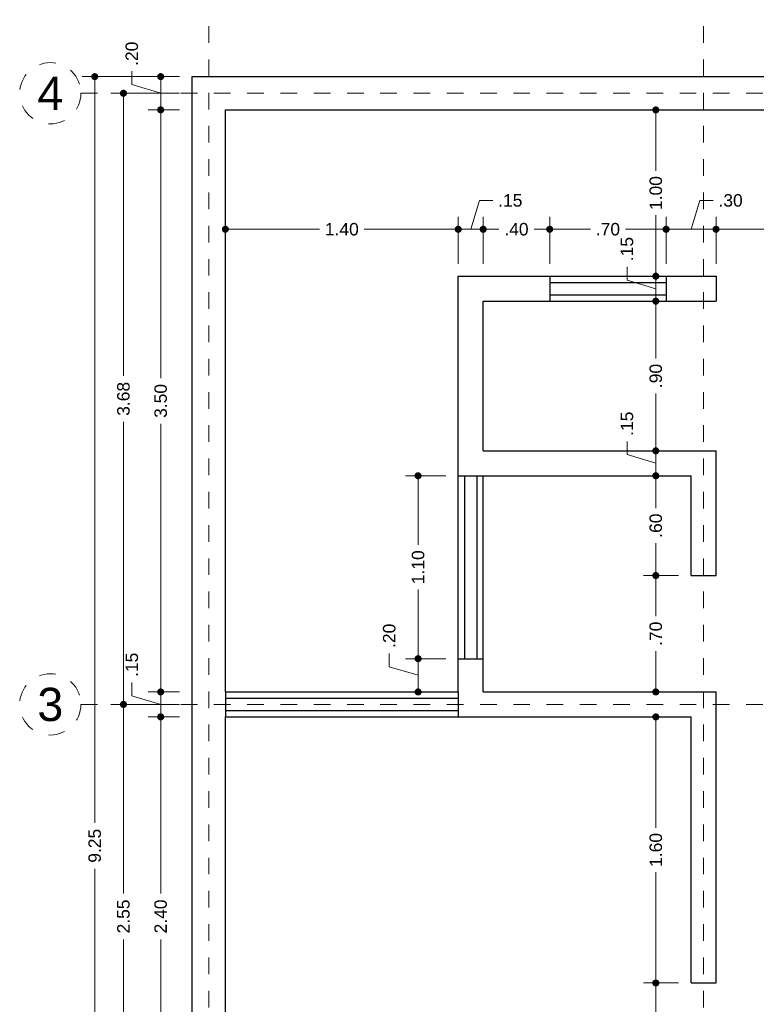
# Model space of a CAD drawing. Header units: millimetres. Extents: x 2563.9 to 2571.4, y 875.6 to 886.3.
# Tile 2 of 3: x 2563.9 to 2568.3, y 880.4 to 886.3. Entities that reach past the tile are written whole.
import ezdxf
from ezdxf.enums import TextEntityAlignment as Align

# ---------------------------------------------------------------- set-up
doc = ezdxf.new("R2010")
doc.units = ezdxf.units.MM
doc.header["$LTSCALE"] = 0.001
doc.linetypes.add('CENTER2', pattern=[28.575, 19.05, -3.175, 3.175, -3.175])
for name, color, linetype, lineweight in [('Cotas', 7, 'Continuous', 18), ('Ejes', 7, 'CENTER2', 5), ('Muros', 7, 'Continuous', 30), ('Ventanas', 250, 'Continuous', 25)]:
    doc.layers.add(name, color=color, linetype=linetype, lineweight=lineweight)
doc.styles.get("Standard").update_dxf_attribs({"font": 'arial.ttf'})
doc.dimstyles.new('1-50', dxfattribs={"dimscale": 50, "dimtxt": 0.0015, "dimasz": 0.00085, "dimexe": 0.0015, "dimexo": 0.0015, "dimgap": 0.0008, "dimtad": 0, "dimzin": 4, "dimdsep": 46, "dimtxsty": 'Standard', "dimblk": 'DOT', "dimcen": 0.09, "dimclrd": 256, "dimclre": 256, "dimclrt": 256, "dimadec": 0, "dimazin": 0, "dimtfac": 1, "dimtmove": 0, "dimatfit": 2, "dimfxl": 0.0015, "dimtfill": 1, "dimtolj": 1, "dimtzin": 4, "dimlwd": -1, "dimlwe": -1, "dimarcsym": 0})

# ---------------------------------------------------------------- blocks, each defined once
blk = doc.blocks.new('_DOT')
at = {"color": 0, "linetype": 'ByBlock'}
blk.add_line((-0.5, 0), (-1, 0), dxfattribs=at)
at = {"color": 0, "linetype": 'ByBlock', "const_width": 0.5}
blk.add_lwpolyline([(-0.25, 0, 1), (0.25, 0, 1)], format="xyb", close=True, dxfattribs=at)
blk = doc.blocks.new('*D3')
at = {"layer": 'Cotas', "transparency": 16777216}
for p, q in [((2564.8636, 885.9722), (2564.278, 885.9722)), ((2564.353, 885.9297), (2564.353, 881.4849)), ((2564.353, 876.7647), (2564.353, 881.2095)), ((2564.8636, 876.7222), (2564.278, 876.7222))]:
    blk.add_line(p, q, dxfattribs=at)
at = {"layer": 'Defpoints', "color": 0, "transparency": 16777216}
for p in [(2564.9386, 885.9722), (2564.353, 876.7222), (2564.9386, 876.7222)]:
    blk.add_point(p, dxfattribs=at)
at = {"layer": 'Cotas', "transparency": 16777216, "xscale": 0.0425, "yscale": 0.0425, "zscale": 0.0425}
for p, rotation in [((2564.353, 885.9722), 90), ((2564.353, 876.7222), 270)]:
    blk.add_blockref('_DOT', p, dxfattribs=dict(at, rotation=rotation))
at = {"layer": 'Cotas', "transparency": 16777216, "insert": (2564.353, 881.3472), "char_height": 0.075, "attachment_point": 5, "rotation": 90, "bg_fill": 3, "box_fill_scale": 1.1, "bg_fill_color": 256, "bg_fill_true_color": 13158600, "bg_fill_transparency": 0}
blk.add_mtext('\\A1;9.25', dxfattribs=at)
blk = doc.blocks.new('*D4')
at = {"layer": 'Cotas', "transparency": 16777216}
for p, q in [((2564.8636, 882.1972), (2564.4508, 882.1972)), ((2564.5258, 882.1547), (2564.5258, 881.0606)), ((2564.5258, 879.6897), (2564.5258, 880.7839)), ((2564.8636, 879.6472), (2564.4508, 879.6472))]:
    blk.add_line(p, q, dxfattribs=at)
at = {"layer": 'Defpoints', "color": 0, "transparency": 16777216}
for p in [(2564.5258, 882.1972), (2564.9386, 882.1972), (2564.9386, 879.6472)]:
    blk.add_point(p, dxfattribs=at)
at = {"layer": 'Cotas', "transparency": 16777216, "xscale": 0.0425, "yscale": 0.0425, "zscale": 0.0425}
for p, rotation in [((2564.5258, 882.1972), 90), ((2564.5258, 879.6472), 270)]:
    blk.add_blockref('_DOT', p, dxfattribs=dict(at, rotation=rotation))
at = {"layer": 'Cotas', "transparency": 16777216, "insert": (2564.5258, 880.9222), "char_height": 0.075, "attachment_point": 5, "rotation": 90, "bg_fill": 3, "box_fill_scale": 1.1, "bg_fill_color": 256, "bg_fill_true_color": 13158600, "bg_fill_transparency": 0}
blk.add_mtext('\\A1;2.55', dxfattribs=at)
blk = doc.blocks.new('*D8')
at = {"layer": 'Cotas', "transparency": 16777216}
for p, q in [((2564.8636, 882.1222), (2564.6746, 882.1222)), ((2564.7496, 882.0797), (2564.7496, 881.0602)), ((2564.7496, 879.7647), (2564.7496, 880.7843)), ((2564.8636, 879.7222), (2564.6746, 879.7222))]:
    blk.add_line(p, q, dxfattribs=at)
at = {"layer": 'Defpoints', "color": 0, "transparency": 16777216}
for p in [(2564.7496, 882.1222), (2564.9386, 882.1222), (2564.9386, 879.7222)]:
    blk.add_point(p, dxfattribs=at)
at = {"layer": 'Cotas', "transparency": 16777216, "xscale": 0.0425, "yscale": 0.0425, "zscale": 0.0425}
for p, rotation in [((2564.7496, 882.1222), 90), ((2564.7496, 879.7222), 270)]:
    blk.add_blockref('_DOT', p, dxfattribs=dict(at, rotation=rotation))
at = {"layer": 'Cotas', "transparency": 16777216, "insert": (2564.7496, 880.9222), "char_height": 0.075, "attachment_point": 5, "rotation": 90, "bg_fill": 3, "box_fill_scale": 1.1, "bg_fill_color": 256, "bg_fill_true_color": 13158600, "bg_fill_transparency": 0}
blk.add_mtext('\\A1;2.40', dxfattribs=at)
blk = doc.blocks.new('*D9')
at = {"layer": 'Cotas', "transparency": 16777216}
for p, q in [((2564.8636, 885.7722), (2564.6746, 885.7722)), ((2564.7496, 885.7297), (2564.7496, 884.1595)), ((2564.7496, 882.3147), (2564.7496, 883.885)), ((2564.8636, 882.2722), (2564.6746, 882.2722))]:
    blk.add_line(p, q, dxfattribs=at)
at = {"layer": 'Defpoints', "color": 0, "transparency": 16777216}
for p in [(2564.7496, 885.7722), (2564.9386, 885.7722), (2564.9386, 882.2722)]:
    blk.add_point(p, dxfattribs=at)
at = {"layer": 'Cotas', "transparency": 16777216, "xscale": 0.0425, "yscale": 0.0425, "zscale": 0.0425}
for p, rotation in [((2564.7496, 885.7722), 90), ((2564.7496, 882.2722), 270)]:
    blk.add_blockref('_DOT', p, dxfattribs=dict(at, rotation=rotation))
at = {"layer": 'Cotas', "transparency": 16777216, "insert": (2564.7496, 884.0222), "char_height": 0.075, "attachment_point": 5, "rotation": 90, "bg_fill": 3, "box_fill_scale": 1.1, "bg_fill_color": 256, "bg_fill_true_color": 13158600, "bg_fill_transparency": 0}
blk.add_mtext('\\A1;3.50', dxfattribs=at)
blk = doc.blocks.new('*D10')
at = {"layer": 'Cotas', "transparency": 16777216}
for p, q in [((2564.5763, 885.9242), (2564.5763, 886.0042)), ((2564.7496, 885.8722), (2564.5763, 885.9242)), ((2564.8636, 885.9722), (2564.6746, 885.9722)), ((2564.7496, 885.8147), (2564.7496, 885.9297)), ((2564.8636, 885.7722), (2564.6746, 885.7722))]:
    blk.add_line(p, q, dxfattribs=at)
at = {"layer": 'Defpoints', "color": 0, "transparency": 16777216}
for p in [(2564.7496, 885.9722), (2564.9386, 885.9722), (2564.9386, 885.7722)]:
    blk.add_point(p, dxfattribs=at)
at = {"layer": 'Cotas', "transparency": 16777216, "xscale": 0.0425, "yscale": 0.0425, "zscale": 0.0425}
for p, rotation in [((2564.7496, 885.9722), 90), ((2564.7496, 885.7722), 270)]:
    blk.add_blockref('_DOT', p, dxfattribs=dict(at, rotation=rotation))
at = {"layer": 'Cotas', "transparency": 16777216, "insert": (2564.5763, 886.1098), "char_height": 0.075, "attachment_point": 5, "rotation": 90, "bg_fill": 3, "box_fill_scale": 1.1, "bg_fill_color": 256, "bg_fill_true_color": 13158600, "bg_fill_transparency": 0}
blk.add_mtext('\\A1;.20', dxfattribs=at)
blk = doc.blocks.new('*D12')
at = {"layer": 'Cotas', "transparency": 16777216}
for p, q in [((2564.8636, 885.8722), (2564.4508, 885.8722)), ((2564.5258, 885.8297), (2564.5258, 884.1722)), ((2564.5258, 882.2397), (2564.5258, 883.8973)), ((2564.8636, 882.1972), (2564.4508, 882.1972))]:
    blk.add_line(p, q, dxfattribs=at)
at = {"layer": 'Defpoints', "color": 0, "transparency": 16777216}
for p in [(2564.5258, 885.8722), (2564.9386, 885.8722), (2564.9386, 882.1972)]:
    blk.add_point(p, dxfattribs=at)
at = {"layer": 'Cotas', "transparency": 16777216, "xscale": 0.0425, "yscale": 0.0425, "zscale": 0.0425}
for p, rotation in [((2564.5258, 885.8722), 90), ((2564.5258, 882.1972), 270)]:
    blk.add_blockref('_DOT', p, dxfattribs=dict(at, rotation=rotation))
at = {"layer": 'Cotas', "transparency": 16777216, "insert": (2564.5258, 884.0347), "char_height": 0.075, "attachment_point": 5, "rotation": 90, "bg_fill": 3, "box_fill_scale": 1.1, "bg_fill_color": 256, "bg_fill_true_color": 13158600, "bg_fill_transparency": 0}
blk.add_mtext('\\A1;3.68', dxfattribs=at)
blk = doc.blocks.new('*D13')
at = {"layer": 'Cotas', "transparency": 16777216}
for p, q in [((2564.5763, 882.2492), (2564.5763, 882.3292)), ((2564.7496, 882.3147), (2564.7496, 882.3572)), ((2564.8636, 882.2722), (2564.6746, 882.2722)), ((2564.7496, 882.1222), (2564.7496, 882.2722)), ((2564.7496, 882.1222), (2564.7496, 882.2722)), ((2564.7496, 882.1972), (2564.5763, 882.2492)), ((2564.8636, 882.1222), (2564.6746, 882.1222)), ((2564.7496, 882.0797), (2564.7496, 882.0372))]:
    blk.add_line(p, q, dxfattribs=at)
at = {"layer": 'Defpoints', "color": 0, "transparency": 16777216}
for p in [(2564.7496, 882.2722), (2564.9386, 882.2722), (2564.9386, 882.1222)]:
    blk.add_point(p, dxfattribs=at)
at = {"layer": 'Cotas', "transparency": 16777216, "xscale": 0.0425, "yscale": 0.0425, "zscale": 0.0425}
for p, rotation in [((2564.7496, 882.2722), 270), ((2564.7496, 882.1222), 90)]:
    blk.add_blockref('_DOT', p, dxfattribs=dict(at, rotation=rotation))
at = {"layer": 'Cotas', "transparency": 16777216, "insert": (2564.5763, 882.4352), "char_height": 0.075, "attachment_point": 5, "rotation": 90, "bg_fill": 3, "box_fill_scale": 1.1, "bg_fill_color": 256, "bg_fill_true_color": 13158600, "bg_fill_transparency": 0}
blk.add_mtext('\\A1;.15', dxfattribs=at)
blk = doc.blocks.new('*D29')
at = {"layer": 'Cotas', "transparency": 16777216}
for p, q in [((2567.8636, 880.5222), (2567.6516, 880.5222)), ((2567.7266, 880.4797), (2567.7266, 880.2278)), ((2567.7266, 879.7647), (2567.7266, 880.0167)), ((2567.7032, 879.7222), (2567.6516, 879.7222))]:
    blk.add_line(p, q, dxfattribs=at)
at = {"layer": 'Defpoints', "color": 0, "transparency": 16777216}
for p in [(2567.7266, 880.5222), (2567.9386, 880.5222), (2567.7782, 879.7222)]:
    blk.add_point(p, dxfattribs=at)
at = {"layer": 'Cotas', "transparency": 16777216, "xscale": 0.0425, "yscale": 0.0425, "zscale": 0.0425}
for p, rotation in [((2567.7266, 880.5222), 90), ((2567.7266, 879.7222), 270)]:
    blk.add_blockref('_DOT', p, dxfattribs=dict(at, rotation=rotation))
at = {"layer": 'Cotas', "transparency": 16777216, "insert": (2567.7266, 880.1222), "char_height": 0.075, "attachment_point": 5, "rotation": 90, "bg_fill": 3, "box_fill_scale": 1.1, "bg_fill_color": 256, "bg_fill_true_color": 13158600, "bg_fill_transparency": 0}
blk.add_mtext('\\A1;.80', dxfattribs=at)
blk = doc.blocks.new('*D30')
at = {"layer": 'Cotas', "transparency": 16777216}
for p, q in [((2567.8636, 882.1222), (2567.6516, 882.1222)), ((2567.7266, 882.0797), (2567.7266, 881.456)), ((2567.7266, 880.5647), (2567.7266, 881.1885)), ((2567.8636, 880.5222), (2567.6516, 880.5222))]:
    blk.add_line(p, q, dxfattribs=at)
at = {"layer": 'Defpoints', "color": 0, "transparency": 16777216}
for p in [(2567.7266, 882.1222), (2567.9386, 882.1222), (2567.9386, 880.5222)]:
    blk.add_point(p, dxfattribs=at)
at = {"layer": 'Cotas', "transparency": 16777216, "xscale": 0.0425, "yscale": 0.0425, "zscale": 0.0425}
for p, rotation in [((2567.7266, 882.1222), 90), ((2567.7266, 880.5222), 270)]:
    blk.add_blockref('_DOT', p, dxfattribs=dict(at, rotation=rotation))
at = {"layer": 'Cotas', "transparency": 16777216, "insert": (2567.7266, 881.3222), "char_height": 0.075, "attachment_point": 5, "rotation": 90, "bg_fill": 3, "box_fill_scale": 1.1, "bg_fill_color": 256, "bg_fill_true_color": 13158600, "bg_fill_transparency": 0}
blk.add_mtext('\\A1;1.60', dxfattribs=at)
blk = doc.blocks.new('*D31')
at = {"layer": 'Cotas', "transparency": 16777216}
for p, q in [((2567.8636, 882.9722), (2567.6516, 882.9722)), ((2567.7266, 882.9297), (2567.7266, 882.7278)), ((2567.7266, 882.3147), (2567.7266, 882.5167)), ((2567.7965, 882.2722), (2567.6516, 882.2722))]:
    blk.add_line(p, q, dxfattribs=at)
at = {"layer": 'Defpoints', "color": 0, "transparency": 16777216}
for p in [(2567.7266, 882.9722), (2567.9386, 882.9722), (2567.8715, 882.2722)]:
    blk.add_point(p, dxfattribs=at)
at = {"layer": 'Cotas', "transparency": 16777216, "xscale": 0.0425, "yscale": 0.0425, "zscale": 0.0425}
for p, rotation in [((2567.7266, 882.9722), 90), ((2567.7266, 882.2722), 270)]:
    blk.add_blockref('_DOT', p, dxfattribs=dict(at, rotation=rotation))
at = {"layer": 'Cotas', "transparency": 16777216, "insert": (2567.7266, 882.6222), "char_height": 0.075, "attachment_point": 5, "rotation": 90, "bg_fill": 3, "box_fill_scale": 1.1, "bg_fill_color": 256, "bg_fill_true_color": 13158600, "bg_fill_transparency": 0}
blk.add_mtext('\\A1;.70', dxfattribs=at)
blk = doc.blocks.new('*D32')
at = {"layer": 'Cotas', "transparency": 16777216}
for p, q in [((2567.8636, 883.5722), (2567.6516, 883.5722)), ((2567.7266, 883.5297), (2567.7266, 883.3778)), ((2567.7266, 883.0147), (2567.7266, 883.1667)), ((2567.8636, 882.9722), (2567.6516, 882.9722))]:
    blk.add_line(p, q, dxfattribs=at)
at = {"layer": 'Defpoints', "color": 0, "transparency": 16777216}
for p in [(2567.7266, 883.5722), (2567.9386, 883.5722), (2567.9386, 882.9722)]:
    blk.add_point(p, dxfattribs=at)
at = {"layer": 'Cotas', "transparency": 16777216, "xscale": 0.0425, "yscale": 0.0425, "zscale": 0.0425}
for p, rotation in [((2567.7266, 883.5722), 90), ((2567.7266, 882.9722), 270)]:
    blk.add_blockref('_DOT', p, dxfattribs=dict(at, rotation=rotation))
at = {"layer": 'Cotas', "transparency": 16777216, "insert": (2567.7266, 883.2722), "char_height": 0.075, "attachment_point": 5, "rotation": 90, "bg_fill": 3, "box_fill_scale": 1.1, "bg_fill_color": 256, "bg_fill_true_color": 13158600, "bg_fill_transparency": 0}
blk.add_mtext('\\A1;.60', dxfattribs=at)
blk = doc.blocks.new('*D33')
at = {"layer": 'Cotas', "transparency": 16777216}
for p, q in [((2567.7266, 883.7647), (2567.7266, 883.8072)), ((2567.5533, 883.6992), (2567.5533, 883.7792)), ((2567.7266, 883.6472), (2567.5533, 883.6992)), ((2567.8104, 883.7222), (2567.6516, 883.7222)), ((2567.7266, 883.5722), (2567.7266, 883.7222)), ((2567.7266, 883.5722), (2567.7266, 883.7222)), ((2567.8636, 883.5722), (2567.6516, 883.5722)), ((2567.7266, 883.5297), (2567.7266, 883.4872))]:
    blk.add_line(p, q, dxfattribs=at)
at = {"layer": 'Defpoints', "color": 0, "transparency": 16777216}
for p in [(2567.7266, 883.7222), (2567.8854, 883.7222), (2567.9386, 883.5722)]:
    blk.add_point(p, dxfattribs=at)
at = {"layer": 'Cotas', "transparency": 16777216, "xscale": 0.0425, "yscale": 0.0425, "zscale": 0.0425}
for p, rotation in [((2567.7266, 883.7222), 270), ((2567.7266, 883.5722), 90)]:
    blk.add_blockref('_DOT', p, dxfattribs=dict(at, rotation=rotation))
at = {"layer": 'Cotas', "transparency": 16777216, "insert": (2567.5533, 883.8852), "char_height": 0.075, "attachment_point": 5, "rotation": 90, "bg_fill": 3, "box_fill_scale": 1.1, "bg_fill_color": 256, "bg_fill_true_color": 13158600, "bg_fill_transparency": 0}
blk.add_mtext('\\A1;.15', dxfattribs=at)
blk = doc.blocks.new('*D34')
at = {"layer": 'Cotas', "transparency": 16777216}
for p, q in [((2567.8442, 884.6222), (2567.6516, 884.6222)), ((2567.7266, 884.5797), (2567.7266, 884.2778)), ((2567.7266, 883.7647), (2567.7266, 884.0667)), ((2567.8104, 883.7222), (2567.6516, 883.7222))]:
    blk.add_line(p, q, dxfattribs=at)
at = {"layer": 'Defpoints', "color": 0, "transparency": 16777216}
for p in [(2567.7266, 884.6222), (2567.9192, 884.6222), (2567.8854, 883.7222)]:
    blk.add_point(p, dxfattribs=at)
at = {"layer": 'Cotas', "transparency": 16777216, "xscale": 0.0425, "yscale": 0.0425, "zscale": 0.0425}
for p, rotation in [((2567.7266, 884.6222), 90), ((2567.7266, 883.7222), 270)]:
    blk.add_blockref('_DOT', p, dxfattribs=dict(at, rotation=rotation))
at = {"layer": 'Cotas', "transparency": 16777216, "insert": (2567.7266, 884.1722), "char_height": 0.075, "attachment_point": 5, "rotation": 90, "bg_fill": 3, "box_fill_scale": 1.1, "bg_fill_color": 256, "bg_fill_true_color": 13158600, "bg_fill_transparency": 0}
blk.add_mtext('\\A1;.90', dxfattribs=at)
blk = doc.blocks.new('*D35')
at = {"layer": 'Cotas', "transparency": 16777216}
for p, q in [((2567.5533, 884.7492), (2567.5533, 884.8292)), ((2567.7266, 884.8147), (2567.7266, 884.8572)), ((2567.7266, 884.6972), (2567.5533, 884.7492)), ((2567.836, 884.7722), (2567.6516, 884.7722)), ((2567.7266, 884.6222), (2567.7266, 884.7722)), ((2567.7266, 884.6222), (2567.7266, 884.7722)), ((2567.8442, 884.6222), (2567.6516, 884.6222)), ((2567.7266, 884.5797), (2567.7266, 884.5372))]:
    blk.add_line(p, q, dxfattribs=at)
at = {"layer": 'Defpoints', "color": 0, "transparency": 16777216}
for p in [(2567.7266, 884.7722), (2567.911, 884.7722), (2567.9192, 884.6222)]:
    blk.add_point(p, dxfattribs=at)
at = {"layer": 'Cotas', "transparency": 16777216, "xscale": 0.0425, "yscale": 0.0425, "zscale": 0.0425}
for p, rotation in [((2567.7266, 884.7722), 270), ((2567.7266, 884.6222), 90)]:
    blk.add_blockref('_DOT', p, dxfattribs=dict(at, rotation=rotation))
at = {"layer": 'Cotas', "transparency": 16777216, "insert": (2567.5533, 884.9352), "char_height": 0.075, "attachment_point": 5, "rotation": 90, "bg_fill": 3, "box_fill_scale": 1.1, "bg_fill_color": 256, "bg_fill_true_color": 13158600, "bg_fill_transparency": 0}
blk.add_mtext('\\A1;.15', dxfattribs=at)
blk = doc.blocks.new('*D36')
at = {"layer": 'Cotas', "transparency": 16777216}
for p, q in [((2567.8114, 885.7722), (2567.6516, 885.7722)), ((2567.7266, 885.7297), (2567.7266, 885.406)), ((2567.7266, 884.8147), (2567.7266, 885.1385)), ((2567.836, 884.7722), (2567.6516, 884.7722))]:
    blk.add_line(p, q, dxfattribs=at)
at = {"layer": 'Defpoints', "color": 0, "transparency": 16777216}
for p in [(2567.7266, 885.7722), (2567.8864, 885.7722), (2567.911, 884.7722)]:
    blk.add_point(p, dxfattribs=at)
at = {"layer": 'Cotas', "transparency": 16777216, "xscale": 0.0425, "yscale": 0.0425, "zscale": 0.0425}
for p, rotation in [((2567.7266, 885.7722), 90), ((2567.7266, 884.7722), 270)]:
    blk.add_blockref('_DOT', p, dxfattribs=dict(at, rotation=rotation))
at = {"layer": 'Cotas', "transparency": 16777216, "insert": (2567.7266, 885.2722), "char_height": 0.075, "attachment_point": 5, "rotation": 90, "bg_fill": 3, "box_fill_scale": 1.1, "bg_fill_color": 256, "bg_fill_true_color": 13158600, "bg_fill_transparency": 0}
blk.add_mtext('\\A1;1.00', dxfattribs=at)
blk = doc.blocks.new('*D37')
at = {"layer": 'Cotas', "transparency": 16777216}
for p, q in [((2566.4636, 883.5722), (2566.2222, 883.5722)), ((2566.2972, 883.5297), (2566.2972, 883.156)), ((2566.2972, 882.5147), (2566.2972, 882.8885)), ((2566.4636, 882.4722), (2566.2222, 882.4722))]:
    blk.add_line(p, q, dxfattribs=at)
at = {"layer": 'Defpoints', "color": 0, "transparency": 16777216}
for p in [(2566.5386, 883.5722), (2566.2972, 882.4722), (2566.5386, 882.4722)]:
    blk.add_point(p, dxfattribs=at)
at = {"layer": 'Cotas', "transparency": 16777216, "xscale": 0.0425, "yscale": 0.0425, "zscale": 0.0425}
for p, rotation in [((2566.2972, 883.5722), 90), ((2566.2972, 882.4722), 270)]:
    blk.add_blockref('_DOT', p, dxfattribs=dict(at, rotation=rotation))
at = {"layer": 'Cotas', "transparency": 16777216, "insert": (2566.2972, 883.0222), "char_height": 0.075, "attachment_point": 5, "rotation": 90, "bg_fill": 3, "box_fill_scale": 1.1, "bg_fill_color": 256, "bg_fill_true_color": 13158600, "bg_fill_transparency": 0}
blk.add_mtext('\\A1;1.10', dxfattribs=at)
blk = doc.blocks.new('*D38')
at = {"layer": 'Cotas', "transparency": 16777216}
for p, q in [((2566.1239, 882.4242), (2566.1239, 882.5042)), ((2566.4636, 882.4722), (2566.2222, 882.4722)), ((2566.2972, 882.3722), (2566.1239, 882.4242)), ((2566.2972, 882.4297), (2566.2972, 882.3147)), ((2566.4636, 882.2722), (2566.2222, 882.2722))]:
    blk.add_line(p, q, dxfattribs=at)
at = {"layer": 'Defpoints', "color": 0, "transparency": 16777216}
for p in [(2566.5386, 882.4722), (2566.2972, 882.2722), (2566.5386, 882.2722)]:
    blk.add_point(p, dxfattribs=at)
at = {"layer": 'Cotas', "transparency": 16777216, "xscale": 0.0425, "yscale": 0.0425, "zscale": 0.0425}
for p, rotation in [((2566.2972, 882.4722), 90), ((2566.2972, 882.2722), 270)]:
    blk.add_blockref('_DOT', p, dxfattribs=dict(at, rotation=rotation))
at = {"layer": 'Cotas', "transparency": 16777216, "insert": (2566.1239, 882.6098), "char_height": 0.075, "attachment_point": 5, "rotation": 90, "bg_fill": 3, "box_fill_scale": 1.1, "bg_fill_color": 256, "bg_fill_true_color": 13158600, "bg_fill_transparency": 0}
blk.add_mtext('\\A1;.20', dxfattribs=at)
blk = doc.blocks.new('*D39')
at = {"layer": 'Cotas', "transparency": 16777216}
for p, q in [((2565.1386, 884.8472), (2565.1386, 885.1294)), ((2566.5386, 884.8472), (2566.5386, 885.1294)), ((2565.1811, 885.0544), (2565.7049, 885.0544)), ((2566.4961, 885.0544), (2565.9724, 885.0544))]:
    blk.add_line(p, q, dxfattribs=at)
at = {"layer": 'Defpoints', "color": 0, "transparency": 16777216}
for p in [(2565.1386, 885.0544), (2565.1386, 884.7722), (2566.5386, 884.7722)]:
    blk.add_point(p, dxfattribs=at)
at = {"layer": 'Cotas', "transparency": 16777216, "xscale": 0.0425, "yscale": 0.0425, "zscale": 0.0425, "rotation": 180}
blk.add_blockref('_DOT', (2565.1386, 885.0544), dxfattribs=at)
at = {"layer": 'Cotas', "transparency": 16777216, "xscale": 0.0425, "yscale": 0.0425, "zscale": 0.0425}
blk.add_blockref('_DOT', (2566.5386, 885.0544), dxfattribs=at)
at = {"layer": 'Cotas', "transparency": 16777216, "insert": (2565.8386, 885.0544), "char_height": 0.075, "attachment_point": 5, "bg_fill": 3, "box_fill_scale": 1.1, "bg_fill_color": 256, "bg_fill_true_color": 13158600, "bg_fill_transparency": 0}
blk.add_mtext('\\A1;1.40', dxfattribs=at)
blk = doc.blocks.new('*D40')
at = {"layer": 'Cotas', "transparency": 16777216}
for p, q in [((2566.6886, 884.8472), (2566.6886, 885.1294)), ((2567.0886, 884.8472), (2567.0886, 885.1294)), ((2566.7311, 885.0544), (2566.7831, 885.0544)), ((2567.0461, 885.0544), (2566.9942, 885.0544))]:
    blk.add_line(p, q, dxfattribs=at)
at = {"layer": 'Defpoints', "color": 0, "transparency": 16777216}
for p in [(2567.0886, 885.0544), (2566.6886, 884.7722), (2567.0886, 884.7722)]:
    blk.add_point(p, dxfattribs=at)
at = {"layer": 'Cotas', "transparency": 16777216, "xscale": 0.0425, "yscale": 0.0425, "zscale": 0.0425, "rotation": 180}
blk.add_blockref('_DOT', (2566.6886, 885.0544), dxfattribs=at)
at = {"layer": 'Cotas', "transparency": 16777216, "xscale": 0.0425, "yscale": 0.0425, "zscale": 0.0425}
blk.add_blockref('_DOT', (2567.0886, 885.0544), dxfattribs=at)
at = {"layer": 'Cotas', "transparency": 16777216, "insert": (2566.8886, 885.0544), "char_height": 0.075, "attachment_point": 5, "bg_fill": 3, "box_fill_scale": 1.1, "bg_fill_color": 256, "bg_fill_true_color": 13158600, "bg_fill_transparency": 0}
blk.add_mtext('\\A1;.40', dxfattribs=at)
blk = doc.blocks.new('*D41')
at = {"layer": 'Cotas', "transparency": 16777216}
for p, q in [((2567.0886, 884.8472), (2567.0886, 885.1294)), ((2567.7886, 884.8472), (2567.7886, 885.1294)), ((2567.1311, 885.0544), (2567.3331, 885.0544)), ((2567.7461, 885.0544), (2567.5442, 885.0544))]:
    blk.add_line(p, q, dxfattribs=at)
at = {"layer": 'Defpoints', "color": 0, "transparency": 16777216}
for p in [(2567.7886, 885.0544), (2567.0886, 884.7722), (2567.7886, 884.7722)]:
    blk.add_point(p, dxfattribs=at)
at = {"layer": 'Cotas', "transparency": 16777216, "xscale": 0.0425, "yscale": 0.0425, "zscale": 0.0425, "rotation": 180}
blk.add_blockref('_DOT', (2567.0886, 885.0544), dxfattribs=at)
at = {"layer": 'Cotas', "transparency": 16777216, "xscale": 0.0425, "yscale": 0.0425, "zscale": 0.0425}
blk.add_blockref('_DOT', (2567.7886, 885.0544), dxfattribs=at)
at = {"layer": 'Cotas', "transparency": 16777216, "insert": (2567.4386, 885.0544), "char_height": 0.075, "attachment_point": 5, "bg_fill": 3, "box_fill_scale": 1.1, "bg_fill_color": 256, "bg_fill_true_color": 13158600, "bg_fill_transparency": 0}
blk.add_mtext('\\A1;.70', dxfattribs=at)
blk = doc.blocks.new('*D42')
at = {"layer": 'Cotas', "transparency": 16777216}
for p, q in [((2567.9386, 885.0544), (2567.9906, 885.2277)), ((2567.9906, 885.2277), (2568.0706, 885.2277)), ((2567.7886, 884.8472), (2567.7886, 885.1294)), ((2568.0886, 884.8472), (2568.0886, 885.1294)), ((2567.8311, 885.0544), (2568.0461, 885.0544))]:
    blk.add_line(p, q, dxfattribs=at)
at = {"layer": 'Defpoints', "color": 0, "transparency": 16777216}
for p in [(2568.0886, 885.0544), (2567.7886, 884.7722), (2568.0886, 884.7722)]:
    blk.add_point(p, dxfattribs=at)
at = {"layer": 'Cotas', "transparency": 16777216, "xscale": 0.0425, "yscale": 0.0425, "zscale": 0.0425, "rotation": 180}
blk.add_blockref('_DOT', (2567.7886, 885.0544), dxfattribs=at)
at = {"layer": 'Cotas', "transparency": 16777216, "xscale": 0.0425, "yscale": 0.0425, "zscale": 0.0425}
blk.add_blockref('_DOT', (2568.0886, 885.0544), dxfattribs=at)
at = {"layer": 'Cotas', "transparency": 16777216, "insert": (2568.1762, 885.2277), "char_height": 0.075, "attachment_point": 5, "bg_fill": 3, "box_fill_scale": 1.1, "bg_fill_color": 256, "bg_fill_true_color": 13158600, "bg_fill_transparency": 0}
blk.add_mtext('\\A1;.30', dxfattribs=at)
blk = doc.blocks.new('*D43')
at = {"layer": 'Cotas', "transparency": 16777216}
for p, q in [((2568.0886, 884.8472), (2568.0886, 885.1294)), ((2569.0386, 884.8472), (2569.0386, 885.1294)), ((2568.1311, 885.0544), (2568.4577, 885.0544)), ((2568.9961, 885.0544), (2568.6696, 885.0544))]:
    blk.add_line(p, q, dxfattribs=at)
at = {"layer": 'Defpoints', "color": 0, "transparency": 16777216}
for p in [(2569.0386, 885.0544), (2568.0886, 884.7722), (2569.0386, 884.7722)]:
    blk.add_point(p, dxfattribs=at)
at = {"layer": 'Cotas', "transparency": 16777216, "xscale": 0.0425, "yscale": 0.0425, "zscale": 0.0425, "rotation": 180}
blk.add_blockref('_DOT', (2568.0886, 885.0544), dxfattribs=at)
at = {"layer": 'Cotas', "transparency": 16777216, "xscale": 0.0425, "yscale": 0.0425, "zscale": 0.0425}
blk.add_blockref('_DOT', (2569.0386, 885.0544), dxfattribs=at)
at = {"layer": 'Cotas', "transparency": 16777216, "insert": (2568.5636, 885.0544), "char_height": 0.075, "attachment_point": 5, "bg_fill": 3, "box_fill_scale": 1.1, "bg_fill_color": 256, "bg_fill_true_color": 13158600, "bg_fill_transparency": 0}
blk.add_mtext('\\A1;.95', dxfattribs=at)
blk = doc.blocks.new('*D61')
at = {"layer": 'Cotas', "transparency": 16777216}
for p, q in [((2566.6136, 885.0544), (2566.6656, 885.2277)), ((2566.6656, 885.2277), (2566.7456, 885.2277)), ((2566.5386, 884.8472), (2566.5386, 885.1294)), ((2566.6886, 884.8472), (2566.6886, 885.1294)), ((2566.4961, 885.0544), (2566.4536, 885.0544)), ((2566.6886, 885.0544), (2566.5386, 885.0544)), ((2566.6886, 885.0544), (2566.5386, 885.0544)), ((2566.7311, 885.0544), (2566.7736, 885.0544))]:
    blk.add_line(p, q, dxfattribs=at)
at = {"layer": 'Defpoints', "color": 0, "transparency": 16777216}
for p in [(2566.5386, 885.0544), (2566.5386, 884.7722), (2566.6886, 884.7722)]:
    blk.add_point(p, dxfattribs=at)
at = {"layer": 'Cotas', "transparency": 16777216, "xscale": 0.0425, "yscale": 0.0425, "zscale": 0.0425}
blk.add_blockref('_DOT', (2566.5386, 885.0544), dxfattribs=at)
at = {"layer": 'Cotas', "transparency": 16777216, "xscale": 0.0425, "yscale": 0.0425, "zscale": 0.0425, "rotation": 180}
blk.add_blockref('_DOT', (2566.6886, 885.0544), dxfattribs=at)
at = {"layer": 'Cotas', "transparency": 16777216, "insert": (2566.8516, 885.2277), "char_height": 0.075, "attachment_point": 5, "bg_fill": 3, "box_fill_scale": 1.1, "bg_fill_color": 256, "bg_fill_true_color": 13158600, "bg_fill_transparency": 0}
blk.add_mtext('\\A1;.15', dxfattribs=at)

msp = doc.modelspace()

# ---------------------------------------------------------------- linework, layer by layer
at = {"layer": 'Ejes', "linetype": 'CENTER2'}
for p, q in [((2565.0386, 875.9756), (2565.0386, 886.3147)), ((2568.0136, 875.9756), (2568.0136, 886.3147)), ((2564.27, 885.8722), (2571.4306, 885.8722)), ((2564.27, 882.1972), (2571.4306, 882.1972))]:
    msp.add_line(p, q, dxfattribs=at)
at = {"layer": 'Ejes'}
for centre in [(2564.086, 885.8722), (2564.086, 882.1972)]:
    msp.add_circle(centre, 0.1841, dxfattribs=at)
at = {"layer": 'Muros'}
for p, q in [((2564.9386, 876.7222), (2564.9386, 885.9722)), ((2564.9386, 885.9722), (2571.0386, 885.9722)), ((2565.1386, 885.7722), (2569.0386, 885.7722)), ((2565.1386, 882.2722), (2565.1386, 885.7722)), ((2566.5386, 884.7722), (2568.0886, 884.7722)), ((2566.5386, 882.2722), (2566.5386, 884.7722)), ((2568.0886, 884.7722), (2568.0886, 884.6222)), ((2566.6886, 884.6222), (2568.0886, 884.6222)), ((2566.6886, 883.7222), (2566.6886, 884.6222)), ((2566.6886, 883.7222), (2568.0886, 883.7222)), ((2568.0886, 882.9722), (2568.0886, 883.7222)), ((2566.6886, 883.5722), (2567.9386, 883.5722)), ((2566.6886, 882.2722), (2566.6886, 883.5722)), ((2567.9386, 882.9722), (2567.9386, 883.5722)), ((2567.9386, 882.9722), (2568.0886, 882.9722)), ((2565.1386, 882.2722), (2566.5386, 882.2722)), ((2566.6886, 882.2722), (2568.0886, 882.2722)), ((2568.0886, 880.5222), (2568.0886, 882.2722)), ((2565.1386, 882.1222), (2567.9386, 882.1222)), ((2565.1386, 879.7222), (2565.1386, 882.1222)), ((2567.9386, 880.5222), (2567.9386, 882.1222)), ((2567.9386, 880.5222), (2568.0886, 880.5222))]:
    msp.add_line(p, q, dxfattribs=at)
at = {"layer": 'Ventanas'}
for p, q in [((2567.0886, 884.7722), (2567.0886, 884.6222)), ((2567.7886, 884.7722), (2567.7886, 884.6222)), ((2567.0886, 884.7347), (2567.7886, 884.7347)), ((2567.0886, 884.6597), (2567.7886, 884.6597)), ((2566.5386, 883.5722), (2566.6886, 883.5722)), ((2566.5761, 883.5722), (2566.5761, 882.4722)), ((2566.6511, 883.5722), (2566.6511, 882.4722)), ((2566.5386, 882.4722), (2566.6886, 882.4722)), ((2565.1386, 882.2722), (2565.1386, 882.1222)), ((2566.5386, 882.2722), (2566.5386, 882.1222)), ((2565.1386, 882.2347), (2566.5386, 882.2347)), ((2565.1386, 882.1597), (2566.5386, 882.1597))]:
    msp.add_line(p, q, dxfattribs=at)

# ---------------------------------------------------------------- texts
at = {"layer": 'Ejes'}
for s, p in [('4', (2564.086, 885.8722)), ('3', (2564.086, 882.1972))]:
    msp.add_text(s, height=0.2, dxfattribs=at).set_placement(p, align=Align.MIDDLE_CENTER)

# ---------------------------------------------------------------- next in the draw order: dimensions: what is measured, and where the dimension line sits
at = {"layer": 'Cotas'}
for base, p1, p2, picture, middle in [((2564.353, 876.7222), (2564.9386, 885.9722), (2564.9386, 876.7222), '*D3', (2564.353, 881.3472)), ((2566.2972, 882.4722), (2566.5386, 883.5722), (2566.5386, 882.4722), '*D37', (2566.2972, 883.0222))]:
    dim = msp.add_linear_dim(base=base, p1=p1, p2=p2, angle=90, dimstyle='1-50', dxfattribs=at)
    dim.commit()
    dim.dimension.update_dxf_attribs({"geometry": picture, "text_midpoint": middle})
dim = msp.add_linear_dim(base=(2565.1386, 885.0544), p1=(2566.5386, 884.7722), p2=(2565.1386, 884.7722), dimstyle='1-50', dxfattribs=at)
dim.commit()
dim.dimension.update_dxf_attribs({"geometry": '*D39', "text_midpoint": (2565.8386, 885.0544)})
dim = msp.add_linear_dim(base=(2567.0886, 885.0544), p1=(2566.6886, 884.7722), p2=(2567.0886, 884.7722), dimstyle='1-50', override={"dimtmove": 1}, dxfattribs=at)
dim.commit()
dim.dimension.update_dxf_attribs({"geometry": '*D40', "text_midpoint": (2566.8886, 885.0544)})
for base, p1, p2, picture, middle in [((2567.7266, 882.9722), (2567.8715, 882.2722), (2567.9386, 882.9722), '*D31', (2567.7266, 882.6222)), ((2567.7266, 880.5222), (2567.7782, 879.7222), (2567.9386, 880.5222), '*D29', (2567.7266, 880.1222))]:
    dim = msp.add_linear_dim(base=base, p1=p1, p2=p2, angle=90, dimstyle='1-50', override={"dimtmove": 1}, dxfattribs=at)
    dim.commit()
    dim.dimension.update_dxf_attribs({"geometry": picture, "text_midpoint": middle})

# ---------------------------------------------------------------- next in the draw order: dimensions: what is measured, and where the dimension line sits
for base, p1, p2, picture, middle in [((2564.7496, 885.7722), (2564.9386, 882.2722), (2564.9386, 885.7722), '*D9', (2564.7496, 884.0222)), ((2567.7266, 883.5722), (2567.9386, 882.9722), (2567.9386, 883.5722), '*D32', (2567.7266, 883.2722)), ((2566.2972, 882.2722), (2566.5386, 882.4722), (2566.5386, 882.2722), '*D38', (2566.1239, 882.5442)), ((2564.5258, 882.1972), (2564.9386, 879.6472), (2564.9386, 882.1972), '*D4', (2564.5258, 880.9222)), ((2567.7266, 882.1222), (2567.9386, 880.5222), (2567.9386, 882.1222), '*D30', (2567.7266, 881.3222))]:
    dim = msp.add_linear_dim(base=base, p1=p1, p2=p2, angle=90, dimstyle='1-50', override={"dimtmove": 1}, dxfattribs=at)
    dim.commit()
    dim.dimension.update_dxf_attribs({"geometry": picture, "text_midpoint": middle})
dim = msp.add_linear_dim(base=(2566.5386, 885.0544), p1=(2566.6886, 884.7722), p2=(2566.5386, 884.7722), dimstyle='1-50', override={"dimtmove": 1}, dxfattribs=at)
dim.commit()
dim.dimension.update_dxf_attribs({"geometry": '*D61', "text_midpoint": (2566.7856, 885.2277)})

# ---------------------------------------------------------------- next in the draw order: dimensions: what is measured, and where the dimension line sits
for base, p1, p2, picture, middle in [((2564.7496, 885.9722), (2564.9386, 885.7722), (2564.9386, 885.9722), '*D10', (2564.5763, 886.0442)), ((2567.7266, 883.7222), (2567.9386, 883.5722), (2567.8854, 883.7222), '*D33', (2567.5533, 883.8192)), ((2564.7496, 882.1222), (2564.9386, 879.7222), (2564.9386, 882.1222), '*D8', (2564.7496, 880.9222))]:
    dim = msp.add_linear_dim(base=base, p1=p1, p2=p2, angle=90, dimstyle='1-50', override={"dimtmove": 1}, dxfattribs=at)
    dim.commit()
    dim.dimension.update_dxf_attribs({"geometry": picture, "text_midpoint": middle})

# ---------------------------------------------------------------- next in the draw order: dimensions: what is measured, and where the dimension line sits
for base, p1, p2, picture, middle in [((2564.525844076, 885.872235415), (2564.9386317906, 882.197235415), (2564.9386317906, 885.872235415), '*D12', (2564.525844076, 884.034735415)), ((2567.7266, 884.6222), (2567.8854, 883.7222), (2567.9192, 884.6222), '*D34', (2567.7266, 884.1722))]:
    dim = msp.add_linear_dim(base=base, p1=p1, p2=p2, angle=90, dimstyle='1-50', override={"dimtmove": 1}, dxfattribs=at)
    dim.commit()
    dim.dimension.update_dxf_attribs({"geometry": picture, "text_midpoint": middle})

# ---------------------------------------------------------------- next in the draw order: dimensions: what is measured, and where the dimension line sits
for base, p1, p2, picture, middle in [((2567.7266, 884.7722), (2567.9192, 884.6222), (2567.911, 884.7722), '*D35', (2567.5533, 884.8692)), ((2564.7496, 882.2722), (2564.9386, 882.1222), (2564.9386, 882.2722), '*D13', (2564.5763, 882.3692))]:
    dim = msp.add_linear_dim(base=base, p1=p1, p2=p2, angle=90, dimstyle='1-50', override={"dimtmove": 1}, dxfattribs=at)
    dim.commit()
    dim.dimension.update_dxf_attribs({"geometry": picture, "text_midpoint": middle})

# ---------------------------------------------------------------- next in the draw order: dimensions: what is measured, and where the dimension line sits
dim = msp.add_linear_dim(base=(2567.7266, 885.7722), p1=(2567.911, 884.7722), p2=(2567.8864, 885.7722), angle=90, dimstyle='1-50', override={"dimtmove": 1}, dxfattribs=at)
dim.commit()
dim.dimension.update_dxf_attribs({"geometry": '*D36', "text_midpoint": (2567.7266, 885.2722)})

# ---------------------------------------------------------------- next in the draw order: dimensions: what is measured, and where the dimension line sits
dim = msp.add_linear_dim(base=(2567.7886, 885.0544), p1=(2567.0886, 884.7722), p2=(2567.7886, 884.7722), dimstyle='1-50', override={"dimtmove": 1}, dxfattribs=at)
dim.commit()
dim.dimension.update_dxf_attribs({"geometry": '*D41', "text_midpoint": (2567.4386, 885.0544)})

# ---------------------------------------------------------------- next in the draw order: dimensions: what is measured, and where the dimension line sits
dim = msp.add_linear_dim(base=(2568.0886, 885.0544), p1=(2567.7886, 884.7722), p2=(2568.0886, 884.7722), dimstyle='1-50', override={"dimtmove": 1}, dxfattribs=at)
dim.commit()
dim.dimension.update_dxf_attribs({"geometry": '*D42', "text_midpoint": (2568.1106, 885.2277)})

# ---------------------------------------------------------------- next in the draw order: dimensions: what is measured, and where the dimension line sits
dim = msp.add_linear_dim(base=(2569.0386, 885.0544), p1=(2568.0886, 884.7722), p2=(2569.0386, 884.7722), dimstyle='1-50', override={"dimtmove": 1}, dxfattribs=at)
dim.commit()
dim.dimension.update_dxf_attribs({"geometry": '*D43', "text_midpoint": (2568.5636, 885.0544)})

doc.saveas('drawing.dxf')
